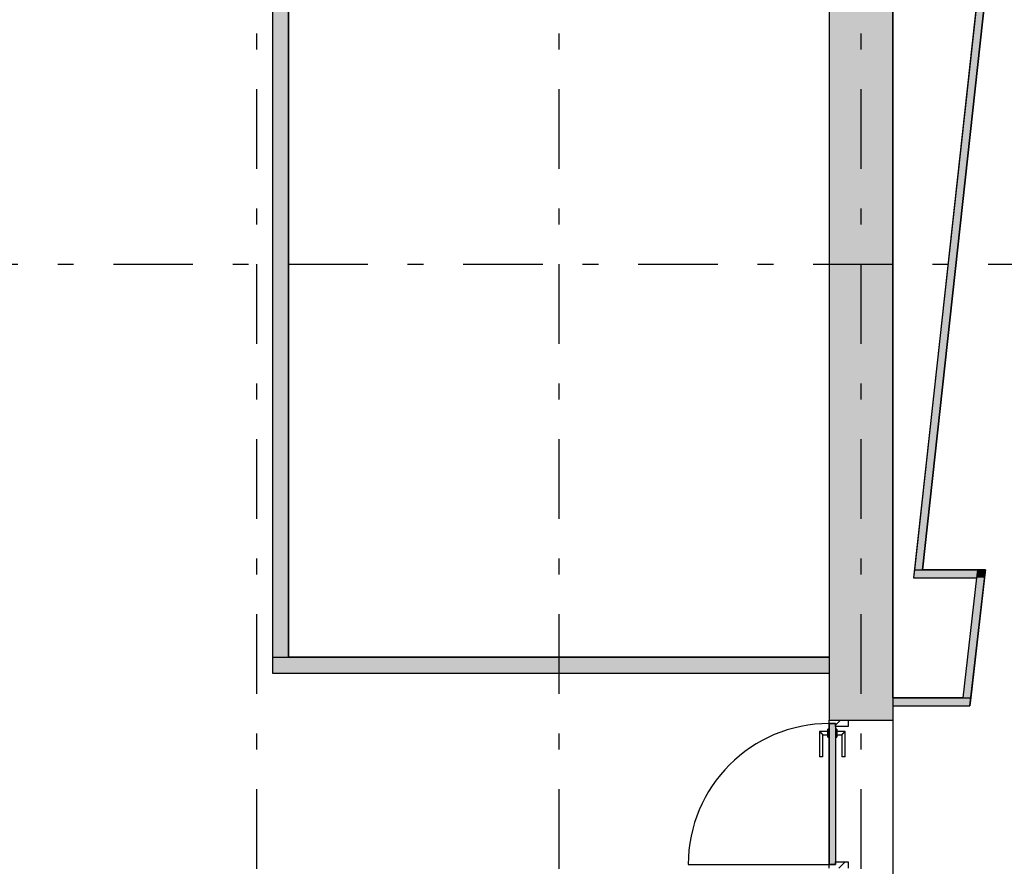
# Model space of a CAD drawing. Extents: x 2 to 87, y -108 to 11.
# Tile 126 of 256: x 27.84 to 34.03, y -64.99 to -59.67. Entities that reach past the tile are written whole.
import ezdxf

# ---------------------------------------------------------------- set-up
doc = ezdxf.new("R2010")
doc.units = 0
doc.header["$MEASUREMENT"] = 0
doc.linetypes.add('DASHDOT', pattern=[1, 0.5, -0.25, 0, -0.25])
for name, color, linetype in [('16', 7, 'CONTINUOUS'), ('2', 7, 'CONTINUOUS'), ('25', 7, 'CONTINUOUS'), ('30', 7, 'CONTINUOUS'), ('5', 7, 'CONTINUOUS'), ('6', 7, 'CONTINUOUS'), ('8', 7, 'CONTINUOUS')]:
    doc.layers.add(name, color=color, linetype=linetype)
doc.styles.add('MONOTXT', font='MONOTXT', dxfattribs={"height": 0.2})

# ---------------------------------------------------------------- blocks, each defined once
blk = doc.blocks.new('*N202')
at = {"layer": '8', "color": 62, "linetype": 'Continuous'}
for p, q in [((-0.16, 0.745), (-0.2, 0.745)), ((-0.2, 0.745), (-0.2, -0.141)), ((-0.16, 0.745), (-0.16, -0.141)), ((-0.16, -0.141), (-0.2, -0.141))]:
    blk.add_line(p, q, dxfattribs=at)
for points in [[(-0.16, 0.745), (-0.2, 0.745), (-0.2, -0.141)], [(-0.16, 0.745), (-0.16, -0.141), (-0.2, -0.141)], [(-0.2, 0.745), (-0.2, 0.745), (-0.2, -0.141)], [(-0.16, 0.745), (-0.16, 0.745), (-0.16, -0.141)]]:
    blk.add_solid(points, dxfattribs=at)

msp = doc.modelspace()

# ---------------------------------------------------------------- linework, layer by layer
at = {"layer": '16', "color": 62, "linetype": 'Continuous'}
msp.add_line((32.0416, -64.9805), (32.9276, -64.9805), dxfattribs=at)
msp.add_arc((32.9276, -64.9805), 0.886, 90, 180, dxfattribs=at)
at = {"layer": '2', "color": 62, "linetype": 'Continuous'}
for p, q in [((33.3276, -63.9324), (33.3276, -54.5713)), ((32.9276, -55.3775), (32.9276, -63.6775)), ((32.9276, -63.7775), (32.9276, -64.0725)), ((33.3276, -63.9824), (33.3276, -65.0524)), ((32.9276, -64.0725), (33.3276, -64.0725))]:
    msp.add_line(p, q, dxfattribs=at)
at = {"layer": '25', "color": 62, "linetype": 'Continuous'}
for p, q in [((32.9276, -54.1075), (32.9276, -63.7775)), ((33.3276, -54.1075), (33.3276, -63.7775)), ((29.4276, -55.2775), (29.4276, -63.6775)), ((29.5276, -55.2775), (29.5276, -63.6775)), ((33.8604, -59.5115), (33.4638, -63.1275)), ((33.9107, -59.5115), (33.5141, -63.1275)), ((33.4638, -63.1275), (33.4583, -63.1775)), ((33.4638, -63.1275), (33.8604, -63.1275)), ((33.4638, -63.1275), (33.5141, -63.1275)), ((33.8604, -63.1275), (33.8547, -63.1775)), ((33.8604, -63.1275), (33.8547, -63.1775)), ((33.8604, -63.1275), (33.9108, -63.1275)), ((33.9108, -63.1275), (33.905, -63.1775)), ((33.4583, -63.1775), (33.8547, -63.1775)), ((33.8547, -63.1775), (33.7676, -63.9324)), ((33.905, -63.1775), (33.8179, -63.9324)), ((29.4276, -63.6775), (32.9276, -63.6775)), ((29.4276, -63.6775), (29.4276, -63.7775)), ((29.4276, -63.6775), (29.5276, -63.6775)), ((32.9276, -63.6775), (32.9276, -63.7775)), ((29.4276, -63.7775), (30.3907, -63.7775)), ((30.3907, -63.7775), (32.9276, -63.7775)), ((32.9276, -63.7775), (32.9276, -64.0725)), ((33.3276, -63.7775), (33.3276, -64.0725)), ((33.3276, -63.9324), (33.8179, -63.9324)), ((33.3276, -63.9324), (33.3276, -63.9824)), ((33.7676, -63.9324), (33.8179, -63.9324)), ((33.8179, -63.9324), (33.8121, -63.9824)), ((33.3276, -63.9824), (33.8121, -63.9824)), ((32.9276, -64.0725), (33.3276, -64.0725))]:
    msp.add_line(p, q, dxfattribs=at)
for points in [[(32.9276, -54.1075), (32.9276, -63.7775), (33.3276, -63.7775)], [(32.9276, -54.1075), (33.3276, -54.1075), (33.3276, -63.7775)], [(29.4276, -55.2775), (29.4276, -63.6775), (29.5276, -63.6775)], [(29.4276, -55.2775), (29.5276, -55.2775), (29.5276, -63.6775)], [(33.8604, -59.5115), (33.4638, -63.1275), (33.5141, -63.1275)], [(33.8604, -59.5115), (33.9107, -59.5115), (33.5141, -63.1275)], [(33.4638, -63.1275), (33.4583, -63.1775), (33.8547, -63.1775)], [(33.4638, -63.1275), (33.4638, -63.1275), (33.8604, -63.1275)], [(33.4638, -63.1275), (33.8604, -63.1275), (33.8547, -63.1775)], [(33.4638, -63.1275), (33.4638, -63.1275), (33.5141, -63.1275)], [(33.8604, -63.1275), (33.8547, -63.1775), (33.905, -63.1775)], [(33.8604, -63.1275), (33.8604, -63.1275), (33.9108, -63.1275)], [(33.8604, -63.1275), (33.9108, -63.1275), (33.905, -63.1775)], [(33.4583, -63.1775), (33.4583, -63.1775), (33.8547, -63.1775)], [(33.8547, -63.1775), (33.7676, -63.9324), (33.8179, -63.9324)], [(33.8547, -63.1775), (33.905, -63.1775), (33.8179, -63.9324)], [(29.4276, -63.6775), (29.4276, -63.6775), (32.9276, -63.6775)], [(29.4276, -63.6775), (29.4276, -63.7775), (32.9276, -63.7775)], [(29.4276, -63.6775), (32.9276, -63.6775), (32.9276, -63.7775)], [(29.4276, -63.6775), (29.4276, -63.6775), (29.5276, -63.6775)], [(29.4276, -63.7775), (29.4276, -63.7775), (30.3907, -63.7775)], [(30.3907, -63.7775), (30.3907, -63.7775), (32.9276, -63.7775)], [(32.9276, -63.7775), (32.9276, -64.0725), (33.3276, -64.0725)], [(32.9276, -63.7775), (33.3276, -63.7775), (33.3276, -64.0725)], [(33.3276, -63.9324), (33.3276, -63.9324), (33.8179, -63.9324)], [(33.3276, -63.9324), (33.3276, -63.9824), (33.8121, -63.9824)], [(33.3276, -63.9324), (33.8179, -63.9324), (33.8121, -63.9824)], [(33.7676, -63.9324), (33.7676, -63.9324), (33.8179, -63.9324)], [(33.3276, -63.9824), (33.3276, -63.9824), (33.8121, -63.9824)], [(32.9276, -64.0725), (32.9276, -64.0725), (33.3276, -64.0725)]]:
    msp.add_solid(points, dxfattribs=at)
at = {"layer": '30', "color": 62, "linetype": 'Continuous'}
for p, q in [((32.9276, -64.0945), (32.9276, -64.0725)), ((32.9676, -64.0945), (32.9276, -64.0945)), ((32.9676, -64.1125), (32.9676, -64.0945)), ((33.0476, -64.1125), (32.9676, -64.1125)), ((33.0476, -64.0725), (33.0476, -64.1125)), ((32.9276, -64.9805), (32.9676, -64.9805)), ((32.9276, -65.0025), (32.9276, -64.9805)), ((32.9676, -64.9625), (33.0476, -64.9625)), ((32.9676, -64.9805), (32.9676, -64.9625)), ((33.0476, -64.9625), (33.0476, -65.0025))]:
    msp.add_line(p, q, dxfattribs=at)
at = {"layer": '5', "color": 7, "linetype": 'DASHDOT'}
for p, q in [((29.3276, -7.3075), (29.3276, -96.5075)), ((31.2276, -7.3075), (31.2276, -96.5075)), ((33.1276, -7.3075), (33.1276, -96.5075)), ((7.5276, -61.2075), (52.6276, -61.2075))]:
    msp.add_line(p, q, dxfattribs=at)
at = {"layer": '6', "color": 62, "linetype": 'Continuous'}
for p, q in [((29.4276, -55.2775), (29.4276, -63.7775)), ((29.5276, -63.6775), (29.5276, -55.3775)), ((33.5141, -63.1275), (33.9107, -59.5115)), ((33.8549, -59.5615), (33.4583, -63.1775)), ((33.9108, -63.1275), (33.5141, -63.1275)), ((33.8121, -63.9824), (33.9108, -63.1275)), ((33.4583, -63.1775), (33.8547, -63.1775)), ((33.8547, -63.1775), (33.7676, -63.9324)), ((32.9276, -63.6775), (29.5276, -63.6775)), ((29.4276, -63.7775), (32.9276, -63.7775)), ((33.7676, -63.9324), (33.3276, -63.9324)), ((33.3276, -63.9824), (33.8121, -63.9824))]:
    msp.add_line(p, q, dxfattribs=at)
at = {"layer": '8', "color": 62, "linetype": 'Continuous'}
for p, q in [((32.9276, -64.0945), (32.9676, -64.0945)), ((32.9276, -64.9805), (32.9276, -64.0945)), ((32.9676, -64.0945), (32.9676, -64.9805)), ((32.968, -64.1037), (32.9992, -64.0725)), ((32.9196, -64.1445), (32.8676, -64.1445)), ((32.8676, -64.1445), (32.8676, -64.3045)), ((32.8876, -64.1645), (32.9196, -64.1645)), ((32.8876, -64.3045), (32.8876, -64.1645)), ((32.9276, -64.1295), (32.9196, -64.1295)), ((32.9196, -64.1795), (32.9196, -64.1295)), ((32.9196, -64.1795), (32.9276, -64.1795)), ((32.9756, -64.1295), (32.9676, -64.1295)), ((32.9676, -64.1795), (32.9756, -64.1795)), ((32.9756, -64.1295), (32.9756, -64.1795)), ((33.0276, -64.1445), (32.9756, -64.1445)), ((32.9756, -64.1645), (33.0076, -64.1645)), ((33.0076, -64.1645), (33.0076, -64.3045)), ((33.0276, -64.3045), (33.0276, -64.1445)), ((32.8876, -64.3045), (32.8676, -64.3045)), ((33.0276, -64.3045), (33.0076, -64.3045)), ((32.9676, -64.9805), (32.9276, -64.9805)), ((32.9884, -65.0025), (33.0284, -64.9625))]:
    msp.add_line(p, q, dxfattribs=at)
for points in [[(32.8677, -64.1445), (32.8677, -64.1446), (32.8677, -64.1446), (32.8677, -64.1446), (32.8677, -64.1446), (32.8677, -64.1446), (32.8677, -64.1446), (32.8677, -64.1446), (32.8677, -64.1446), (32.8677, -64.1446), (32.8677, -64.1446), (32.8677, -64.1446), (32.8677, -64.1446), (32.8677, -64.1446), (32.8677, -64.1446), (32.8677, -64.1446), (32.8677, -64.1446), (32.8677, -64.1446), (32.8677, -64.1446), (32.8677, -64.1446), (32.8677, -64.1446), (32.8677, -64.1446), (32.8677, -64.1446), (32.8677, -64.1446), (32.8677, -64.1446), (32.8677, -64.1446), (32.8677, -64.1446), (32.8677, -64.1446), (32.8678, -64.1447), (32.8678, -64.1447), (32.8678, -64.1447), (32.8678, -64.1447), (32.8678, -64.1447), (32.8678, -64.1447), (32.8678, -64.1447), (32.8678, -64.1447), (32.8678, -64.1447), (32.8678, -64.1447), (32.8678, -64.1447), (32.8678, -64.1447), (32.8678, -64.1447), (32.8678, -64.1447), (32.8678, -64.1447), (32.8678, -64.1447), (32.8678, -64.1447), (32.8678, -64.1447), (32.8679, -64.1447), (32.8679, -64.1448), (32.8679, -64.1448), (32.8679, -64.1448), (32.8679, -64.1448), (32.8679, -64.1448), (32.8679, -64.1448), (32.8679, -64.1448), (32.8679, -64.1448), (32.8679, -64.1448), (32.8679, -64.1448), (32.8679, -64.1448), (32.8679, -64.1448), (32.8679, -64.1448), (32.8679, -64.1448), (32.8679, -64.1448), (32.868, -64.1449), (32.8681, -64.145), (32.8681, -64.145), (32.8681, -64.145), (32.8681, -64.145), (32.8681, -64.145), (32.8681, -64.145), (32.8681, -64.145), (32.8681, -64.145), (32.8681, -64.145), (32.8681, -64.145), (32.8681, -64.145), (32.8682, -64.145), (32.8682, -64.1451), (32.8682, -64.1451), (32.8682, -64.1451), (32.8682, -64.1451), (32.8682, -64.1451), (32.8682, -64.1451), (32.8682, -64.1451), (32.8682, -64.1451), (32.8682, -64.1451), (32.8682, -64.1451), (32.8683, -64.1452), (32.8683, -64.1452), (32.8683, -64.1452), (32.8683, -64.1452), (32.8683, -64.1452), (32.8683, -64.1452), (32.8683, -64.1452), (32.8683, -64.1452), (32.8683, -64.1452), (32.8683, -64.1452), (32.8684, -64.1453), (32.8684, -64.1453), (32.8684, -64.1453), (32.8684, -64.1453), (32.8684, -64.1453), (32.8684, -64.1453), (32.8684, -64.1453), (32.8684, -64.1453), (32.8684, -64.1453), (32.8684, -64.1453), (32.8685, -64.1454), (32.8685, -64.1454), (32.8685, -64.1454), (32.8685, -64.1454), (32.8685, -64.1454), (32.8685, -64.1454), (32.8685, -64.1454), (32.8685, -64.1454), (32.8686, -64.1455), (32.8686, -64.1455), (32.8686, -64.1455), (32.8686, -64.1455), (32.8686, -64.1455), (32.8686, -64.1455), (32.8686, -64.1455), (32.8686, -64.1455), (32.8686, -64.1455), (32.8687, -64.1456), (32.8687, -64.1456), (32.8687, -64.1456), (32.8687, -64.1456), (32.8687, -64.1456), (32.8687, -64.1456), (32.8687, -64.1456), (32.8687, -64.1456), (32.8688, -64.1457), (32.8688, -64.1457), (32.8688, -64.1457), (32.8688, -64.1457), (32.8688, -64.1457), (32.8688, -64.1457), (32.8688, -64.1457), (32.8688, -64.1457), (32.8689, -64.1458), (32.8689, -64.1458), (32.8689, -64.1458), (32.8689, -64.1458), (32.8689, -64.1458), (32.8689, -64.1458), (32.8689, -64.1458), (32.869, -64.1459), (32.869, -64.1459), (32.869, -64.1459), (32.869, -64.1459), (32.869, -64.1459), (32.869, -64.1459), (32.869, -64.1459), (32.8691, -64.146), (32.8692, -64.1461), (32.8692, -64.1461), (32.8692, -64.1461), (32.8692, -64.1461), (32.8692, -64.1461), (32.8692, -64.1461), (32.8692, -64.1461), (32.8693, -64.1462), (32.8693, -64.1462), (32.8693, -64.1462), (32.8693, -64.1462), (32.8693, -64.1462), (32.8693, -64.1462), (32.8693, -64.1462), (32.8694, -64.1463), (32.8694, -64.1463), (32.8694, -64.1463), (32.8694, -64.1463), (32.8694, -64.1463), (32.8694, -64.1463), (32.8695, -64.1464), (32.8695, -64.1464), (32.8695, -64.1464), (32.8695, -64.1464), (32.8695, -64.1464), (32.8695, -64.1464), (32.8696, -64.1465), (32.8696, -64.1465), (32.8696, -64.1465), (32.8696, -64.1465), (32.8696, -64.1465), (32.8696, -64.1465), (32.8697, -64.1466), (32.8697, -64.1466), (32.8697, -64.1466), (32.8697, -64.1466), (32.8697, -64.1466), (32.8697, -64.1466), (32.8698, -64.1467), (32.8698, -64.1467), (32.8698, -64.1467), (32.8698, -64.1467), (32.8698, -64.1467), (32.8698, -64.1467), (32.8699, -64.1468), (32.8699, -64.1468), (32.8699, -64.1468), (32.8699, -64.1468), (32.8699, -64.1468), (32.8699, -64.1468), (32.87, -64.1469), (32.87, -64.1469), (32.87, -64.1469), (32.87, -64.1469), (32.87, -64.1469), (32.8701, -64.147), (32.8701, -64.147), (32.8701, -64.147), (32.8701, -64.147), (32.8701, -64.147), (32.8701, -64.147), (32.8702, -64.1471), (32.8702, -64.1471), (32.8702, -64.1471), (32.8702, -64.1471), (32.8702, -64.1471), (32.8703, -64.1472), (32.8703, -64.1472), (32.8703, -64.1472), (32.8703, -64.1472), (32.8703, -64.1472), (32.8703, -64.1472), (32.8704, -64.1473), (32.8704, -64.1473), (32.8704, -64.1473), (32.8704, -64.1473), (32.8704, -64.1473), (32.8705, -64.1474), (32.8705, -64.1474), (32.8705, -64.1474), (32.8705, -64.1474), (32.8705, -64.1474), (32.8706, -64.1475), (32.8706, -64.1475), (32.8706, -64.1475), (32.8706, -64.1475), (32.8706, -64.1475), (32.8707, -64.1476), (32.8707, -64.1476), (32.8707, -64.1476), (32.8707, -64.1476), (32.8707, -64.1476), (32.8707, -64.1476), (32.8708, -64.1477), (32.8709, -64.1478), (32.8709, -64.1478), (32.8709, -64.1478), (32.8709, -64.1478), (32.871, -64.1479), (32.871, -64.1479), (32.871, -64.1479), (32.871, -64.1479), (32.871, -64.1479), (32.8711, -64.148), (32.8711, -64.148), (32.8711, -64.148), (32.8711, -64.148), (32.8711, -64.148), (32.8712, -64.1481), (32.8712, -64.1481), (32.8712, -64.1481), (32.8712, -64.1481), (32.8712, -64.1481), (32.8713, -64.1482), (32.8713, -64.1482), (32.8713, -64.1482), (32.8713, -64.1482), (32.8713, -64.1482), (32.8714, -64.1483), (32.8714, -64.1483), (32.8714, -64.1483), (32.8714, -64.1483), (32.8715, -64.1484), (32.8715, -64.1484), (32.8715, -64.1484), (32.8715, -64.1484), (32.8715, -64.1484), (32.8716, -64.1485), (32.8716, -64.1485), (32.8716, -64.1485), (32.8716, -64.1485), (32.8717, -64.1486), (32.8717, -64.1486), (32.8717, -64.1486), (32.8717, -64.1486), (32.8717, -64.1486), (32.8718, -64.1487), (32.8718, -64.1487), (32.8718, -64.1487), (32.8718, -64.1487), (32.8719, -64.1487), (32.8719, -64.1488), (32.8719, -64.1488), (32.8719, -64.1488), (32.8719, -64.1488), (32.872, -64.1489), (32.872, -64.1489), (32.872, -64.1489), (32.872, -64.1489), (32.8721, -64.149), (32.8721, -64.149), (32.8721, -64.149), (32.8721, -64.149), (32.8721, -64.149), (32.8722, -64.1491), (32.8722, -64.1491), (32.8722, -64.1491), (32.8722, -64.1491), (32.8723, -64.1492), (32.8723, -64.1492), (32.8723, -64.1492), (32.8723, -64.1492), (32.8724, -64.1493), (32.8724, -64.1493), (32.8724, -64.1493), (32.8724, -64.1493), (32.8724, -64.1493), (32.8725, -64.1494), (32.8725, -64.1494), (32.8725, -64.1494), (32.8725, -64.1494), (32.8726, -64.1495), (32.8726, -64.1495), (32.8726, -64.1495), (32.8726, -64.1495), (32.8727, -64.1496), (32.8727, -64.1496), (32.8727, -64.1496), (32.8727, -64.1496), (32.8728, -64.1497), (32.8728, -64.1497), (32.8728, -64.1497), (32.8728, -64.1497), (32.8728, -64.1497), (32.8729, -64.1498), (32.8729, -64.1498), (32.8729, -64.1498), (32.8729, -64.1498), (32.873, -64.1499), (32.8731, -64.15), (32.8731, -64.15), (32.8731, -64.15), (32.8731, -64.15), (32.8732, -64.1501), (32.8732, -64.1501), (32.8732, -64.1501), (32.8732, -64.1501), (32.8733, -64.1502), (32.8733, -64.1502), (32.8733, -64.1502), (32.8733, -64.1502), (32.8734, -64.1503), (32.8734, -64.1503), (32.8734, -64.1503), (32.8734, -64.1503), (32.8735, -64.1504), (32.8735, -64.1504), (32.8735, -64.1504), (32.8735, -64.1504), (32.8736, -64.1505), (32.8736, -64.1505), (32.8736, -64.1505), (32.8736, -64.1505), (32.8737, -64.1506), (32.8737, -64.1506), (32.8737, -64.1506), (32.8737, -64.1506), (32.8738, -64.1507), (32.8738, -64.1507), (32.8738, -64.1507), (32.8738, -64.1507), (32.8739, -64.1508), (32.8739, -64.1508), (32.8739, -64.1508), (32.8739, -64.1508), (32.874, -64.1509), (32.874, -64.1509), (32.874, -64.1509), (32.874, -64.1509), (32.8741, -64.151), (32.8741, -64.151), (32.8741, -64.151), (32.8741, -64.151), (32.8742, -64.1511), (32.8742, -64.1511), (32.8742, -64.1511), (32.8742, -64.1511), (32.8743, -64.1512), (32.8743, -64.1512), (32.8743, -64.1512), (32.8743, -64.1512), (32.8744, -64.1513), (32.8744, -64.1513), (32.8744, -64.1513), (32.8745, -64.1513), (32.8745, -64.1514), (32.8745, -64.1514), (32.8745, -64.1514), (32.8746, -64.1515), (32.8746, -64.1515), (32.8746, -64.1515), (32.8746, -64.1515), (32.8747, -64.1516), (32.8747, -64.1516), (32.8747, -64.1516), (32.8747, -64.1516), (32.8748, -64.1517), (32.8748, -64.1517), (32.8748, -64.1517), (32.8748, -64.1517), (32.8749, -64.1518), (32.8749, -64.1518), (32.8749, -64.1518), (32.8749, -64.1518), (32.875, -64.1519), (32.875, -64.1519), (32.875, -64.1519), (32.875, -64.1519), (32.8751, -64.152), (32.8751, -64.152), (32.8751, -64.152), (32.8752, -64.1521), (32.8752, -64.1521), (32.8752, -64.1521), (32.8752, -64.1521), (32.8753, -64.1522), (32.8753, -64.1522), (32.8753, -64.1522), (32.8753, -64.1522), (32.8754, -64.1523), (32.8754, -64.1523), (32.8754, -64.1523), (32.8754, -64.1523), (32.8755, -64.1524), (32.8755, -64.1524), (32.8755, -64.1524), (32.8756, -64.1525), (32.8757, -64.1526), (32.8757, -64.1526), (32.8757, -64.1526), (32.8757, -64.1526), (32.8758, -64.1527), (32.8758, -64.1527), (32.8758, -64.1527), (32.8758, -64.1527), (32.8759, -64.1528), (32.8759, -64.1528), (32.8759, -64.1528), (32.876, -64.1529), (32.876, -64.1529), (32.876, -64.1529), (32.876, -64.1529), (32.8761, -64.153), (32.8761, -64.153), (32.8761, -64.153), (32.8761, -64.153), (32.8762, -64.1531), (32.8762, -64.1531), (32.8762, -64.1531), (32.8763, -64.1532), (32.8763, -64.1532), (32.8763, -64.1532), (32.8763, -64.1532), (32.8764, -64.1533), (32.8764, -64.1533), (32.8764, -64.1533), (32.8764, -64.1533), (32.8765, -64.1534), (32.8765, -64.1534), (32.8765, -64.1534), (32.8766, -64.1535), (32.8766, -64.1535), (32.8766, -64.1535), (32.8766, -64.1535), (32.8767, -64.1536), (32.8767, -64.1536), (32.8767, -64.1536), (32.8767, -64.1536), (32.8768, -64.1537), (32.8768, -64.1537), (32.8768, -64.1537), (32.8769, -64.1538), (32.8769, -64.1538), (32.8769, -64.1538), (32.8769, -64.1538), (32.877, -64.1539), (32.877, -64.1539), (32.877, -64.1539), (32.877, -64.1539), (32.8771, -64.154), (32.8771, -64.154), (32.8771, -64.154), (32.8772, -64.1541), (32.8772, -64.1541), (32.8772, -64.1541), (32.8772, -64.1541), (32.8773, -64.1542), (32.8773, -64.1542), (32.8773, -64.1542), (32.8773, -64.1542), (32.8774, -64.1543), (32.8774, -64.1543), (32.8774, -64.1543), (32.8775, -64.1544), (32.8775, -64.1544), (32.8775, -64.1544), (32.8775, -64.1544), (32.8776, -64.1545), (32.8776, -64.1545), (32.8776, -64.1545), (32.8776, -64.1545), (32.8777, -64.1546), (32.8777, -64.1546), (32.8777, -64.1546), (32.8777, -64.1547), (32.8778, -64.1547), (32.8778, -64.1547), (32.8778, -64.1547), (32.8779, -64.1548), (32.8779, -64.1548), (32.8779, -64.1548), (32.8779, -64.1548), (32.878, -64.1549), (32.878, -64.1549), (32.878, -64.1549), (32.878, -64.155), (32.8781, -64.155), (32.8781, -64.155), (32.8781, -64.155), (32.8782, -64.1551), (32.8782, -64.1551), (32.8782, -64.1551), (32.8782, -64.1551), (32.8783, -64.1552), (32.8783, -64.1553), (32.8784, -64.1553), (32.8784, -64.1553), (32.8784, -64.1553), (32.8785, -64.1554), (32.8785, -64.1554), (32.8785, -64.1554), (32.8785, -64.1554), (32.8786, -64.1555), (32.8786, -64.1555), (32.8786, -64.1555), (32.8786, -64.1555), (32.8787, -64.1556), (32.8787, -64.1556), (32.8787, -64.1556), (32.8788, -64.1557), (32.8788, -64.1557), (32.8788, -64.1557), (32.8788, -64.1557), (32.8789, -64.1558), (32.8789, -64.1558), (32.8789, -64.1558), (32.8789, -64.1558), (32.879, -64.1559), (32.879, -64.1559), (32.879, -64.1559), (32.8791, -64.156), (32.8791, -64.156), (32.8791, -64.156), (32.8791, -64.156), (32.8792, -64.1561), (32.8792, -64.1561), (32.8792, -64.1561), (32.8792, -64.1561), (32.8793, -64.1562), (32.8793, -64.1562), (32.8793, -64.1562), (32.8794, -64.1563), (32.8794, -64.1563), (32.8794, -64.1563), (32.8794, -64.1563), (32.8795, -64.1564), (32.8795, -64.1564), (32.8795, -64.1564), (32.8795, -64.1564), (32.8796, -64.1565), (32.8796, -64.1565), (32.8796, -64.1565), (32.8796, -64.1565), (32.8797, -64.1566), (32.8797, -64.1566), (32.8797, -64.1566), (32.8798, -64.1567), (32.8798, -64.1567), (32.8798, -64.1567), (32.8798, -64.1567), (32.8799, -64.1568), (32.8799, -64.1568), (32.8799, -64.1568), (32.8799, -64.1568), (32.88, -64.1569), (32.88, -64.1569), (32.88, -64.1569), (32.88, -64.1569), (32.8801, -64.157), (32.8801, -64.157), (32.8801, -64.157), (32.8802, -64.1571), (32.8802, -64.1571), (32.8802, -64.1571), (32.8802, -64.1571), (32.8803, -64.1572), (32.8803, -64.1572), (32.8803, -64.1572), (32.8803, -64.1572), (32.8804, -64.1573), (32.8804, -64.1573), (32.8804, -64.1573), (32.8804, -64.1573), (32.8805, -64.1574), (32.8805, -64.1574), (32.8805, -64.1574), (32.8805, -64.1574), (32.8806, -64.1575), (32.8806, -64.1575), (32.8806, -64.1575), (32.8806, -64.1575), (32.8807, -64.1576), (32.8807, -64.1576), (32.8807, -64.1576), (32.8808, -64.1577), (32.8808, -64.1577), (32.8808, -64.1577), (32.8808, -64.1577), (32.8809, -64.1578), (32.881, -64.1579), (32.881, -64.1579), (32.881, -64.1579), (32.881, -64.1579), (32.8811, -64.158), (32.8811, -64.158), (32.8811, -64.158), (32.8811, -64.158), (32.8812, -64.1581), (32.8812, -64.1581), (32.8812, -64.1581), (32.8812, -64.1581), (32.8813, -64.1582), (32.8813, -64.1582), (32.8813, -64.1582), (32.8813, -64.1582), (32.8814, -64.1583), (32.8814, -64.1583), (32.8814, -64.1583), (32.8814, -64.1583), (32.8815, -64.1584), (32.8815, -64.1584), (32.8815, -64.1584), (32.8815, -64.1584), (32.8816, -64.1585), (32.8816, -64.1585), (32.8816, -64.1585), (32.8816, -64.1585), (32.8817, -64.1586), (32.8817, -64.1586), (32.8817, -64.1586), (32.8817, -64.1586), (32.8818, -64.1587), (32.8818, -64.1587), (32.8818, -64.1587), (32.8818, -64.1587), (32.8819, -64.1588), (32.8819, -64.1588), (32.8819, -64.1588), (32.8819, -64.1588), (32.882, -64.1589), (32.882, -64.1589), (32.882, -64.1589), (32.882, -64.1589), (32.8821, -64.159), (32.8821, -64.159), (32.8821, -64.159), (32.8821, -64.159), (32.8822, -64.1591), (32.8822, -64.1591), (32.8822, -64.1591), (32.8822, -64.1591), (32.8823, -64.1592), (32.8823, -64.1592), (32.8823, -64.1592), (32.8823, -64.1592), (32.8824, -64.1593), (32.8824, -64.1593), (32.8824, -64.1593), (32.8824, -64.1593), (32.8825, -64.1594), (32.8825, -64.1594), (32.8825, -64.1594), (32.8825, -64.1594), (32.8825, -64.1594), (32.8826, -64.1595), (32.8826, -64.1595), (32.8826, -64.1595), (32.8826, -64.1595), (32.8827, -64.1596), (32.8827, -64.1596), (32.8827, -64.1596), (32.8827, -64.1596), (32.8828, -64.1597), (32.8828, -64.1597), (32.8828, -64.1597), (32.8828, -64.1597), (32.8828, -64.1598), (32.8829, -64.1598), (32.8829, -64.1598), (32.8829, -64.1598), (32.8829, -64.1598), (32.883, -64.1599), (32.883, -64.1599), (32.883, -64.1599), (32.883, -64.1599), (32.8831, -64.16), (32.8831, -64.16), (32.8831, -64.16), (32.8831, -64.16), (32.8831, -64.16), (32.8832, -64.1601), (32.8832, -64.1601), (32.8832, -64.1601), (32.8832, -64.1601), (32.8833, -64.1602), (32.8833, -64.1602), (32.8833, -64.1602), (32.8833, -64.1602), (32.8833, -64.1603), (32.8834, -64.1603), (32.8834, -64.1603), (32.8834, -64.1603), (32.8834, -64.1603), (32.8835, -64.1604), (32.8835, -64.1604), (32.8835, -64.1604), (32.8835, -64.1604), (32.8835, -64.1605), (32.8836, -64.1605), (32.8836, -64.1605), (32.8836, -64.1605), (32.8836, -64.1605), (32.8837, -64.1606), (32.8837, -64.1606), (32.8837, -64.1606), (32.8837, -64.1606), (32.8837, -64.1606), (32.8838, -64.1607), (32.8838, -64.1607), (32.8838, -64.1607), (32.8838, -64.1607), (32.8839, -64.1608), (32.8839, -64.1608), (32.8839, -64.1608), (32.8839, -64.1608), (32.8839, -64.1608), (32.884, -64.1609), (32.884, -64.1609), (32.884, -64.1609), (32.884, -64.1609), (32.884, -64.1609), (32.8841, -64.161), (32.8841, -64.161), (32.8841, -64.161), (32.8841, -64.161), (32.8841, -64.161), (32.8842, -64.1611), (32.8842, -64.1611), (32.8842, -64.1611), (32.8842, -64.1611), (32.8843, -64.1611), (32.8843, -64.1612), (32.8843, -64.1612), (32.8843, -64.1612), (32.8843, -64.1612), (32.8844, -64.1613), (32.8844, -64.1613), (32.8844, -64.1613), (32.8844, -64.1613), (32.8844, -64.1613), (32.8845, -64.1614), (32.8845, -64.1614), (32.8845, -64.1614), (32.8845, -64.1614), (32.8845, -64.1614), (32.8846, -64.1614), (32.8846, -64.1615), (32.8846, -64.1615), (32.8846, -64.1615), (32.8846, -64.1615), (32.8846, -64.1615), (32.8847, -64.1616), (32.8847, -64.1616), (32.8847, -64.1616), (32.8847, -64.1616), (32.8847, -64.1616), (32.8848, -64.1617), (32.8848, -64.1617), (32.8848, -64.1617), (32.8848, -64.1617), (32.8848, -64.1617), (32.8849, -64.1618), (32.8849, -64.1618), (32.8849, -64.1618), (32.8849, -64.1618), (32.8849, -64.1618), (32.8849, -64.1619), (32.885, -64.1619), (32.885, -64.1619), (32.885, -64.1619), (32.885, -64.1619), (32.885, -64.1619), (32.8851, -64.162), (32.8851, -64.162), (32.8851, -64.162), (32.8851, -64.162), (32.8851, -64.162), (32.8851, -64.1621), (32.8852, -64.1621), (32.8852, -64.1621), (32.8852, -64.1621), (32.8852, -64.1621), (32.8852, -64.1621), (32.8853, -64.1622), (32.8854, -64.1623), (32.8854, -64.1623), (32.8854, -64.1623), (32.8854, -64.1623), (32.8854, -64.1623), (32.8854, -64.1623), (32.8855, -64.1624), (32.8855, -64.1624), (32.8855, -64.1624), (32.8855, -64.1624), (32.8855, -64.1624), (32.8855, -64.1624), (32.8856, -64.1625), (32.8856, -64.1625), (32.8856, -64.1625), (32.8856, -64.1625), (32.8856, -64.1625), (32.8856, -64.1625), (32.8857, -64.1626), (32.8857, -64.1626), (32.8857, -64.1626), (32.8857, -64.1626), (32.8857, -64.1626), (32.8857, -64.1626), (32.8858, -64.1627), (32.8858, -64.1627), (32.8858, -64.1627), (32.8858, -64.1627), (32.8858, -64.1627), (32.8858, -64.1627), (32.8859, -64.1628), (32.8859, -64.1628), (32.8859, -64.1628), (32.8859, -64.1628), (32.8859, -64.1628), (32.8859, -64.1628), (32.8859, -64.1628), (32.886, -64.1629), (32.886, -64.1629), (32.886, -64.1629), (32.886, -64.1629), (32.886, -64.1629), (32.886, -64.1629), (32.886, -64.1629), (32.8861, -64.163), (32.8861, -64.163), (32.8861, -64.163), (32.8861, -64.163), (32.8861, -64.163), (32.8861, -64.163), (32.8861, -64.163), (32.8862, -64.1631), (32.8862, -64.1631), (32.8862, -64.1631), (32.8862, -64.1631), (32.8862, -64.1631), (32.8862, -64.1631), (32.8862, -64.1631), (32.8863, -64.1632), (32.8863, -64.1632), (32.8863, -64.1632), (32.8863, -64.1632), (32.8863, -64.1632), (32.8863, -64.1632), (32.8863, -64.1632), (32.8864, -64.1633), (32.8864, -64.1633), (32.8864, -64.1633), (32.8864, -64.1633), (32.8864, -64.1633), (32.8864, -64.1633), (32.8864, -64.1633), (32.8864, -64.1633), (32.8865, -64.1634), (32.8865, -64.1634), (32.8865, -64.1634), (32.8865, -64.1634), (32.8865, -64.1634), (32.8865, -64.1634), (32.8865, -64.1634), (32.8865, -64.1634), (32.8866, -64.1635), (32.8866, -64.1635), (32.8866, -64.1635), (32.8866, -64.1635), (32.8866, -64.1635), (32.8866, -64.1635), (32.8866, -64.1635), (32.8866, -64.1635), (32.8866, -64.1636), (32.8867, -64.1636), (32.8867, -64.1636), (32.8867, -64.1636), (32.8867, -64.1636), (32.8867, -64.1636), (32.8867, -64.1636), (32.8867, -64.1636), (32.8867, -64.1636), (32.8868, -64.1637), (32.8869, -64.1638), (32.8869, -64.1638), (32.8869, -64.1638), (32.8869, -64.1638), (32.8869, -64.1638), (32.8869, -64.1638), (32.8869, -64.1638), (32.8869, -64.1638), (32.8869, -64.1638), (32.8869, -64.1638), (32.887, -64.1639), (32.887, -64.1639), (32.887, -64.1639), (32.887, -64.1639), (32.887, -64.1639), (32.887, -64.1639), (32.887, -64.1639), (32.887, -64.1639), (32.887, -64.1639), (32.887, -64.1639), (32.8871, -64.164), (32.8871, -64.164), (32.8871, -64.164), (32.8871, -64.164), (32.8871, -64.164), (32.8871, -64.164), (32.8871, -64.164), (32.8871, -64.164), (32.8871, -64.164), (32.8871, -64.164), (32.8871, -64.164), (32.8871, -64.164), (32.8872, -64.1641), (32.8872, -64.1641), (32.8872, -64.1641), (32.8872, -64.1641), (32.8872, -64.1641), (32.8872, -64.1641), (32.8872, -64.1641), (32.8872, -64.1641), (32.8872, -64.1641), (32.8872, -64.1641), (32.8872, -64.1641), (32.8872, -64.1641), (32.8872, -64.1641), (32.8873, -64.1642), (32.8873, -64.1642), (32.8873, -64.1642), (32.8873, -64.1642), (32.8873, -64.1642), (32.8873, -64.1642), (32.8873, -64.1642), (32.8873, -64.1642), (32.8873, -64.1642), (32.8873, -64.1642), (32.8873, -64.1642), (32.8873, -64.1642), (32.8873, -64.1642), (32.8873, -64.1642), (32.8873, -64.1642), (32.8874, -64.1643), (32.8874, -64.1643), (32.8874, -64.1643), (32.8874, -64.1643), (32.8874, -64.1643), (32.8874, -64.1643), (32.8874, -64.1643), (32.8874, -64.1643), (32.8874, -64.1643), (32.8874, -64.1643), (32.8874, -64.1643), (32.8874, -64.1643), (32.8874, -64.1643), (32.8874, -64.1643), (32.8874, -64.1643), (32.8874, -64.1643), (32.8874, -64.1643), (32.8874, -64.1643), (32.8874, -64.1643), (32.8875, -64.1644), (32.8876, -64.1645)], [(33.0076, -64.1645), (33.0077, -64.1645), (33.0077, -64.1644), (33.0077, -64.1644), (33.0077, -64.1644), (33.0077, -64.1644), (33.0077, -64.1644), (33.0077, -64.1644), (33.0077, -64.1644), (33.0077, -64.1644), (33.0077, -64.1644), (33.0077, -64.1644), (33.0077, -64.1644), (33.0077, -64.1644), (33.0077, -64.1644), (33.0077, -64.1644), (33.0077, -64.1644), (33.0077, -64.1644), (33.0077, -64.1644), (33.0077, -64.1644), (33.0077, -64.1644), (33.0077, -64.1644), (33.0077, -64.1644), (33.0077, -64.1644), (33.0077, -64.1644), (33.0077, -64.1644), (33.0077, -64.1644), (33.0077, -64.1644), (33.0077, -64.1644), (33.0078, -64.1643), (33.0078, -64.1643), (33.0078, -64.1643), (33.0078, -64.1643), (33.0078, -64.1643), (33.0078, -64.1643), (33.0078, -64.1643), (33.0078, -64.1643), (33.0078, -64.1643), (33.0078, -64.1643), (33.0078, -64.1643), (33.0078, -64.1643), (33.0078, -64.1643), (33.0078, -64.1643), (33.0078, -64.1643), (33.0078, -64.1643), (33.0078, -64.1643), (33.0078, -64.1643), (33.0079, -64.1643), (33.0079, -64.1642), (33.0079, -64.1642), (33.0079, -64.1642), (33.0079, -64.1642), (33.0079, -64.1642), (33.0079, -64.1642), (33.0079, -64.1642), (33.0079, -64.1642), (33.0079, -64.1642), (33.0079, -64.1642), (33.0079, -64.1642), (33.0079, -64.1642), (33.0079, -64.1642), (33.0079, -64.1642), (33.0079, -64.1642), (33.008, -64.1641), (33.0081, -64.164), (33.0081, -64.164), (33.0081, -64.164), (33.0081, -64.164), (33.0081, -64.164), (33.0081, -64.164), (33.0081, -64.164), (33.0081, -64.164), (33.0081, -64.164), (33.0081, -64.164), (33.0081, -64.164), (33.0082, -64.164), (33.0082, -64.1639), (33.0082, -64.1639), (33.0082, -64.1639), (33.0082, -64.1639), (33.0082, -64.1639), (33.0082, -64.1639), (33.0082, -64.1639), (33.0082, -64.1639), (33.0082, -64.1639), (33.0082, -64.1639), (33.0083, -64.1638), (33.0083, -64.1638), (33.0083, -64.1638), (33.0083, -64.1638), (33.0083, -64.1638), (33.0083, -64.1638), (33.0083, -64.1638), (33.0083, -64.1638), (33.0083, -64.1638), (33.0083, -64.1638), (33.0084, -64.1637), (33.0084, -64.1637), (33.0084, -64.1637), (33.0084, -64.1637), (33.0084, -64.1637), (33.0084, -64.1637), (33.0084, -64.1637), (33.0084, -64.1637), (33.0084, -64.1637), (33.0084, -64.1637), (33.0085, -64.1636), (33.0085, -64.1636), (33.0085, -64.1636), (33.0085, -64.1636), (33.0085, -64.1636), (33.0085, -64.1636), (33.0085, -64.1636), (33.0085, -64.1636), (33.0086, -64.1636), (33.0086, -64.1635), (33.0086, -64.1635), (33.0086, -64.1635), (33.0086, -64.1635), (33.0086, -64.1635), (33.0086, -64.1635), (33.0086, -64.1635), (33.0086, -64.1635), (33.0087, -64.1634), (33.0087, -64.1634), (33.0087, -64.1634), (33.0087, -64.1634), (33.0087, -64.1634), (33.0087, -64.1634), (33.0087, -64.1634), (33.0087, -64.1634), (33.0088, -64.1633), (33.0088, -64.1633), (33.0088, -64.1633), (33.0088, -64.1633), (33.0088, -64.1633), (33.0088, -64.1633), (33.0088, -64.1633), (33.0088, -64.1633), (33.0089, -64.1632), (33.0089, -64.1632), (33.0089, -64.1632), (33.0089, -64.1632), (33.0089, -64.1632), (33.0089, -64.1632), (33.0089, -64.1632), (33.009, -64.1631), (33.009, -64.1631), (33.009, -64.1631), (33.009, -64.1631), (33.009, -64.1631), (33.009, -64.1631), (33.009, -64.1631), (33.0091, -64.163), (33.0092, -64.1629), (33.0092, -64.1629), (33.0092, -64.1629), (33.0092, -64.1629), (33.0092, -64.1629), (33.0092, -64.1629), (33.0092, -64.1629), (33.0093, -64.1628), (33.0093, -64.1628), (33.0093, -64.1628), (33.0093, -64.1628), (33.0093, -64.1628), (33.0093, -64.1628), (33.0093, -64.1628), (33.0094, -64.1627), (33.0094, -64.1627), (33.0094, -64.1627), (33.0094, -64.1627), (33.0094, -64.1627), (33.0094, -64.1627), (33.0095, -64.1626), (33.0095, -64.1626), (33.0095, -64.1626), (33.0095, -64.1626), (33.0095, -64.1626), (33.0095, -64.1626), (33.0096, -64.1625), (33.0096, -64.1625), (33.0096, -64.1625), (33.0096, -64.1625), (33.0096, -64.1625), (33.0096, -64.1625), (33.0097, -64.1624), (33.0097, -64.1624), (33.0097, -64.1624), (33.0097, -64.1624), (33.0097, -64.1624), (33.0097, -64.1624), (33.0098, -64.1623), (33.0098, -64.1623), (33.0098, -64.1623), (33.0098, -64.1623), (33.0098, -64.1623), (33.0098, -64.1623), (33.0099, -64.1622), (33.0099, -64.1622), (33.0099, -64.1622), (33.0099, -64.1622), (33.0099, -64.1622), (33.0099, -64.1622), (33.01, -64.1621), (33.01, -64.1621), (33.01, -64.1621), (33.01, -64.1621), (33.01, -64.1621), (33.0101, -64.1621), (33.0101, -64.162), (33.0101, -64.162), (33.0101, -64.162), (33.0101, -64.162), (33.0101, -64.162), (33.0102, -64.1619), (33.0102, -64.1619), (33.0102, -64.1619), (33.0102, -64.1619), (33.0102, -64.1619), (33.0103, -64.1619), (33.0103, -64.1618), (33.0103, -64.1618), (33.0103, -64.1618), (33.0103, -64.1618), (33.0103, -64.1618), (33.0104, -64.1617), (33.0104, -64.1617), (33.0104, -64.1617), (33.0104, -64.1617), (33.0104, -64.1617), (33.0105, -64.1616), (33.0105, -64.1616), (33.0105, -64.1616), (33.0105, -64.1616), (33.0105, -64.1616), (33.0106, -64.1615), (33.0106, -64.1615), (33.0106, -64.1615), (33.0106, -64.1615), (33.0106, -64.1615), (33.0107, -64.1614), (33.0107, -64.1614), (33.0107, -64.1614), (33.0107, -64.1614), (33.0107, -64.1614), (33.0107, -64.1614), (33.0108, -64.1613), (33.0109, -64.1612), (33.0109, -64.1612), (33.0109, -64.1612), (33.0109, -64.1612), (33.011, -64.1611), (33.011, -64.1611), (33.011, -64.1611), (33.011, -64.1611), (33.011, -64.1611), (33.0111, -64.161), (33.0111, -64.161), (33.0111, -64.161), (33.0111, -64.161), (33.0111, -64.161), (33.0112, -64.1609), (33.0112, -64.1609), (33.0112, -64.1609), (33.0112, -64.1609), (33.0112, -64.1609), (33.0113, -64.1608), (33.0113, -64.1608), (33.0113, -64.1608), (33.0113, -64.1608), (33.0113, -64.1608), (33.0114, -64.1607), (33.0114, -64.1607), (33.0114, -64.1607), (33.0114, -64.1607), (33.0115, -64.1606), (33.0115, -64.1606), (33.0115, -64.1606), (33.0115, -64.1606), (33.0115, -64.1606), (33.0116, -64.1605), (33.0116, -64.1605), (33.0116, -64.1605), (33.0116, -64.1605), (33.0117, -64.1605), (33.0117, -64.1604), (33.0117, -64.1604), (33.0117, -64.1604), (33.0117, -64.1604), (33.0118, -64.1603), (33.0118, -64.1603), (33.0118, -64.1603), (33.0118, -64.1603), (33.0119, -64.1603), (33.0119, -64.1602), (33.0119, -64.1602), (33.0119, -64.1602), (33.0119, -64.1602), (33.012, -64.1601), (33.012, -64.1601), (33.012, -64.1601), (33.012, -64.1601), (33.0121, -64.16), (33.0121, -64.16), (33.0121, -64.16), (33.0121, -64.16), (33.0121, -64.16), (33.0122, -64.1599), (33.0122, -64.1599), (33.0122, -64.1599), (33.0122, -64.1599), (33.0123, -64.1598), (33.0123, -64.1598), (33.0123, -64.1598), (33.0123, -64.1598), (33.0124, -64.1598), (33.0124, -64.1597), (33.0124, -64.1597), (33.0124, -64.1597), (33.0124, -64.1597), (33.0125, -64.1596), (33.0125, -64.1596), (33.0125, -64.1596), (33.0125, -64.1596), (33.0126, -64.1595), (33.0126, -64.1595), (33.0126, -64.1595), (33.0126, -64.1595), (33.0127, -64.1594), (33.0127, -64.1594), (33.0127, -64.1594), (33.0127, -64.1594), (33.0128, -64.1594), (33.0128, -64.1593), (33.0128, -64.1593), (33.0128, -64.1593), (33.0128, -64.1593), (33.0129, -64.1592), (33.0129, -64.1592), (33.0129, -64.1592), (33.0129, -64.1592), (33.013, -64.1591), (33.0131, -64.159), (33.0131, -64.159), (33.0131, -64.159), (33.0131, -64.159), (33.0132, -64.1589), (33.0132, -64.1589), (33.0132, -64.1589), (33.0132, -64.1589), (33.0133, -64.1588), (33.0133, -64.1588), (33.0133, -64.1588), (33.0133, -64.1588), (33.0134, -64.1587), (33.0134, -64.1587), (33.0134, -64.1587), (33.0134, -64.1587), (33.0135, -64.1586), (33.0135, -64.1586), (33.0135, -64.1586), (33.0135, -64.1586), (33.0136, -64.1585), (33.0136, -64.1585), (33.0136, -64.1585), (33.0136, -64.1585), (33.0137, -64.1584), (33.0137, -64.1584), (33.0137, -64.1584), (33.0137, -64.1584), (33.0138, -64.1583), (33.0138, -64.1583), (33.0138, -64.1583), (33.0138, -64.1583), (33.0139, -64.1582), (33.0139, -64.1582), (33.0139, -64.1582), (33.0139, -64.1582), (33.014, -64.1581), (33.014, -64.1581), (33.014, -64.1581), (33.014, -64.1581), (33.0141, -64.158), (33.0141, -64.158), (33.0141, -64.158), (33.0141, -64.158), (33.0142, -64.1579), (33.0142, -64.1579), (33.0142, -64.1579), (33.0142, -64.1579), (33.0143, -64.1578), (33.0143, -64.1578), (33.0143, -64.1578), (33.0143, -64.1578), (33.0144, -64.1577), (33.0144, -64.1577), (33.0144, -64.1577), (33.0145, -64.1577), (33.0145, -64.1576), (33.0145, -64.1576), (33.0145, -64.1576), (33.0146, -64.1575), (33.0146, -64.1575), (33.0146, -64.1575), (33.0146, -64.1575), (33.0147, -64.1574), (33.0147, -64.1574), (33.0147, -64.1574), (33.0147, -64.1574), (33.0148, -64.1573), (33.0148, -64.1573), (33.0148, -64.1573), (33.0148, -64.1573), (33.0149, -64.1572), (33.0149, -64.1572), (33.0149, -64.1572), (33.0149, -64.1572), (33.015, -64.1571), (33.015, -64.1571), (33.015, -64.1571), (33.015, -64.1571), (33.0151, -64.157), (33.0151, -64.157), (33.0151, -64.157), (33.0152, -64.1569), (33.0152, -64.1569), (33.0152, -64.1569), (33.0152, -64.1569), (33.0153, -64.1568), (33.0153, -64.1568), (33.0153, -64.1568), (33.0153, -64.1568), (33.0154, -64.1567), (33.0154, -64.1567), (33.0154, -64.1567), (33.0154, -64.1567), (33.0155, -64.1566), (33.0155, -64.1566), (33.0155, -64.1566), (33.0156, -64.1565), (33.0157, -64.1564), (33.0157, -64.1564), (33.0157, -64.1564), (33.0157, -64.1564), (33.0158, -64.1563), (33.0158, -64.1563), (33.0158, -64.1563), (33.0158, -64.1563), (33.0159, -64.1562), (33.0159, -64.1562), (33.0159, -64.1562), (33.016, -64.1561), (33.016, -64.1561), (33.016, -64.1561), (33.016, -64.1561), (33.0161, -64.156), (33.0161, -64.156), (33.0161, -64.156), (33.0161, -64.156), (33.0162, -64.1559), (33.0162, -64.1559), (33.0162, -64.1559), (33.0163, -64.1558), (33.0163, -64.1558), (33.0163, -64.1558), (33.0163, -64.1558), (33.0164, -64.1557), (33.0164, -64.1557), (33.0164, -64.1557), (33.0164, -64.1557), (33.0165, -64.1556), (33.0165, -64.1556), (33.0165, -64.1556), (33.0166, -64.1555), (33.0166, -64.1555), (33.0166, -64.1555), (33.0166, -64.1555), (33.0167, -64.1554), (33.0167, -64.1554), (33.0167, -64.1554), (33.0167, -64.1554), (33.0168, -64.1553), (33.0168, -64.1553), (33.0168, -64.1553), (33.0169, -64.1553), (33.0169, -64.1552), (33.0169, -64.1552), (33.0169, -64.1552), (33.017, -64.1551), (33.017, -64.1551), (33.017, -64.1551), (33.017, -64.1551), (33.0171, -64.155), (33.0171, -64.155), (33.0171, -64.155), (33.0172, -64.155), (33.0172, -64.1549), (33.0172, -64.1549), (33.0172, -64.1549), (33.0173, -64.1548), (33.0173, -64.1548), (33.0173, -64.1548), (33.0173, -64.1548), (33.0174, -64.1547), (33.0174, -64.1547), (33.0174, -64.1547), (33.0175, -64.1547), (33.0175, -64.1546), (33.0175, -64.1546), (33.0175, -64.1546), (33.0176, -64.1545), (33.0176, -64.1545), (33.0176, -64.1545), (33.0176, -64.1545), (33.0177, -64.1544), (33.0177, -64.1544), (33.0177, -64.1544), (33.0177, -64.1544), (33.0178, -64.1543), (33.0178, -64.1543), (33.0178, -64.1543), (33.0179, -64.1542), (33.0179, -64.1542), (33.0179, -64.1542), (33.0179, -64.1542), (33.018, -64.1541), (33.018, -64.1541), (33.018, -64.1541), (33.018, -64.1541), (33.0181, -64.154), (33.0181, -64.154), (33.0181, -64.154), (33.0182, -64.1539), (33.0182, -64.1539), (33.0182, -64.1539), (33.0182, -64.1539), (33.0183, -64.1538), (33.0184, -64.1537), (33.0184, -64.1537), (33.0184, -64.1537), (33.0185, -64.1536), (33.0185, -64.1536), (33.0185, -64.1536), (33.0185, -64.1536), (33.0186, -64.1535), (33.0186, -64.1535), (33.0186, -64.1535), (33.0186, -64.1535), (33.0187, -64.1534), (33.0187, -64.1534), (33.0187, -64.1534), (33.0188, -64.1533), (33.0188, -64.1533), (33.0188, -64.1533), (33.0188, -64.1533), (33.0189, -64.1532), (33.0189, -64.1532), (33.0189, -64.1532), (33.0189, -64.1532), (33.019, -64.1531), (33.019, -64.1531), (33.019, -64.1531), (33.0191, -64.153), (33.0191, -64.153), (33.0191, -64.153), (33.0191, -64.153), (33.0192, -64.1529), (33.0192, -64.1529), (33.0192, -64.1529), (33.0192, -64.1529), (33.0193, -64.1528), (33.0193, -64.1528), (33.0193, -64.1528), (33.0194, -64.1527), (33.0194, -64.1527), (33.0194, -64.1527), (33.0194, -64.1527), (33.0195, -64.1526), (33.0195, -64.1526), (33.0195, -64.1526), (33.0195, -64.1526), (33.0196, -64.1525), (33.0196, -64.1525), (33.0196, -64.1525), (33.0196, -64.1525), (33.0197, -64.1524), (33.0197, -64.1524), (33.0197, -64.1524), (33.0198, -64.1523), (33.0198, -64.1523), (33.0198, -64.1523), (33.0198, -64.1523), (33.0199, -64.1522), (33.0199, -64.1522), (33.0199, -64.1522), (33.0199, -64.1522), (33.02, -64.1521), (33.02, -64.1521), (33.02, -64.1521), (33.02, -64.1521), (33.0201, -64.152), (33.0201, -64.152), (33.0201, -64.152), (33.0202, -64.1519), (33.0202, -64.1519), (33.0202, -64.1519), (33.0202, -64.1519), (33.0203, -64.1518), (33.0203, -64.1518), (33.0203, -64.1518), (33.0203, -64.1518), (33.0204, -64.1517), (33.0204, -64.1517), (33.0204, -64.1517), (33.0204, -64.1517), (33.0205, -64.1516), (33.0205, -64.1516), (33.0205, -64.1516), (33.0205, -64.1516), (33.0206, -64.1515), (33.0206, -64.1515), (33.0206, -64.1515), (33.0206, -64.1515), (33.0207, -64.1514), (33.0207, -64.1514), (33.0207, -64.1514), (33.0209, -64.1512), (33.021, -64.1511), (33.021, -64.1511), (33.021, -64.1511), (33.021, -64.1511), (33.0211, -64.151), (33.0211, -64.151), (33.0211, -64.151), (33.0211, -64.151), (33.0212, -64.1509), (33.0212, -64.1509), (33.0212, -64.1509), (33.0212, -64.1509), (33.0213, -64.1508), (33.0213, -64.1508), (33.0213, -64.1508), (33.0213, -64.1508), (33.0214, -64.1507), (33.0214, -64.1507), (33.0214, -64.1507), (33.0214, -64.1507), (33.0215, -64.1506), (33.0215, -64.1506), (33.0215, -64.1506), (33.0215, -64.1506), (33.0216, -64.1505), (33.0216, -64.1505), (33.0216, -64.1505), (33.0216, -64.1505), (33.0217, -64.1504), (33.0217, -64.1504), (33.0217, -64.1504), (33.0217, -64.1504), (33.0218, -64.1503), (33.0218, -64.1503), (33.0218, -64.1503), (33.0218, -64.1503), (33.0219, -64.1502), (33.0219, -64.1502), (33.0219, -64.1502), (33.0219, -64.1502), (33.022, -64.1501), (33.022, -64.1501), (33.022, -64.1501), (33.022, -64.1501), (33.0221, -64.15), (33.0221, -64.15), (33.0221, -64.15), (33.0221, -64.15), (33.0222, -64.1499), (33.0222, -64.1499), (33.0222, -64.1499), (33.0222, -64.1499), (33.0223, -64.1498), (33.0223, -64.1498), (33.0223, -64.1498), (33.0223, -64.1498), (33.0224, -64.1497), (33.0224, -64.1497), (33.0224, -64.1497), (33.0224, -64.1497), (33.0225, -64.1497), (33.0225, -64.1496), (33.0225, -64.1496), (33.0225, -64.1496), (33.0225, -64.1496), (33.0226, -64.1495), (33.0226, -64.1495), (33.0226, -64.1495), (33.0226, -64.1495), (33.0227, -64.1494), (33.0227, -64.1494), (33.0227, -64.1494), (33.0227, -64.1494), (33.0228, -64.1493), (33.0228, -64.1493), (33.0228, -64.1493), (33.0228, -64.1493), (33.0228, -64.1493), (33.0229, -64.1492), (33.0229, -64.1492), (33.0229, -64.1492), (33.0229, -64.1492), (33.023, -64.1491), (33.023, -64.1491), (33.023, -64.1491), (33.023, -64.1491), (33.0231, -64.149), (33.0231, -64.149), (33.0231, -64.149), (33.0231, -64.149), (33.0231, -64.149), (33.0232, -64.1489), (33.0232, -64.1489), (33.0232, -64.1489), (33.0232, -64.1489), (33.0234, -64.1487), (33.0235, -64.1486), (33.0235, -64.1486), (33.0235, -64.1486), (33.0235, -64.1486), (33.0235, -64.1486), (33.0236, -64.1485), (33.0236, -64.1485), (33.0236, -64.1485), (33.0236, -64.1485), (33.0237, -64.1484), (33.0237, -64.1484), (33.0237, -64.1484), (33.0237, -64.1484), (33.0237, -64.1484), (33.0238, -64.1483), (33.0238, -64.1483), (33.0238, -64.1483), (33.0238, -64.1483), (33.0239, -64.1482), (33.0239, -64.1482), (33.0239, -64.1482), (33.0239, -64.1482), (33.0239, -64.1482), (33.024, -64.1481), (33.024, -64.1481), (33.024, -64.1481), (33.024, -64.1481), (33.024, -64.1481), (33.0241, -64.148), (33.0241, -64.148), (33.0241, -64.148), (33.0241, -64.148), (33.0241, -64.148), (33.0242, -64.1479), (33.0242, -64.1479), (33.0242, -64.1479), (33.0242, -64.1479), (33.0243, -64.1479), (33.0243, -64.1478), (33.0243, -64.1478), (33.0243, -64.1478), (33.0243, -64.1478), (33.0244, -64.1477), (33.0244, -64.1477), (33.0244, -64.1477), (33.0244, -64.1477), (33.0244, -64.1477), (33.0245, -64.1476), (33.0245, -64.1476), (33.0245, -64.1476), (33.0245, -64.1476), (33.0245, -64.1476), (33.0246, -64.1476), (33.0246, -64.1475), (33.0246, -64.1475), (33.0246, -64.1475), (33.0246, -64.1475), (33.0246, -64.1475), (33.0247, -64.1474), (33.0247, -64.1474), (33.0247, -64.1474), (33.0247, -64.1474), (33.0247, -64.1474), (33.0248, -64.1473), (33.0248, -64.1473), (33.0248, -64.1473), (33.0248, -64.1473), (33.0248, -64.1473), (33.0249, -64.1472), (33.0249, -64.1472), (33.0249, -64.1472), (33.0249, -64.1472), (33.0249, -64.1472), (33.0249, -64.1472), (33.025, -64.1471), (33.025, -64.1471), (33.025, -64.1471), (33.025, -64.1471), (33.025, -64.1471), (33.0251, -64.147), (33.0251, -64.147), (33.0251, -64.147), (33.0251, -64.147), (33.0251, -64.147), (33.0251, -64.147), (33.0252, -64.1469), (33.0252, -64.1469), (33.0252, -64.1469), (33.0252, -64.1469), (33.0252, -64.1469), (33.0253, -64.1468), (33.0254, -64.1467), (33.0254, -64.1467), (33.0254, -64.1467), (33.0254, -64.1467), (33.0254, -64.1467), (33.0254, -64.1467), (33.0255, -64.1466), (33.0255, -64.1466), (33.0255, -64.1466), (33.0255, -64.1466), (33.0255, -64.1466), (33.0255, -64.1466), (33.0256, -64.1465), (33.0256, -64.1465), (33.0256, -64.1465), (33.0256, -64.1465), (33.0256, -64.1465), (33.0256, -64.1465), (33.0257, -64.1464), (33.0257, -64.1464), (33.0257, -64.1464), (33.0257, -64.1464), (33.0257, -64.1464), (33.0257, -64.1464), (33.0258, -64.1463), (33.0258, -64.1463), (33.0258, -64.1463), (33.0258, -64.1463), (33.0258, -64.1463), (33.0258, -64.1463), (33.0259, -64.1462), (33.0259, -64.1462), (33.0259, -64.1462), (33.0259, -64.1462), (33.0259, -64.1462), (33.0259, -64.1462), (33.0259, -64.1462), (33.026, -64.1461), (33.026, -64.1461), (33.026, -64.1461), (33.026, -64.1461), (33.026, -64.1461), (33.026, -64.1461), (33.026, -64.1461), (33.0261, -64.146), (33.0261, -64.146), (33.0261, -64.146), (33.0261, -64.146), (33.0261, -64.146), (33.0261, -64.146), (33.0261, -64.146), (33.0262, -64.1459), (33.0262, -64.1459), (33.0262, -64.1459), (33.0262, -64.1459), (33.0262, -64.1459), (33.0262, -64.1459), (33.0262, -64.1459), (33.0263, -64.1458), (33.0263, -64.1458), (33.0263, -64.1458), (33.0263, -64.1458), (33.0263, -64.1458), (33.0263, -64.1458), (33.0263, -64.1458), (33.0264, -64.1457), (33.0264, -64.1457), (33.0264, -64.1457), (33.0264, -64.1457), (33.0264, -64.1457), (33.0264, -64.1457), (33.0264, -64.1457), (33.0264, -64.1457), (33.0265, -64.1456), (33.0265, -64.1456), (33.0265, -64.1456), (33.0265, -64.1456), (33.0265, -64.1456), (33.0265, -64.1456), (33.0265, -64.1456), (33.0265, -64.1456), (33.0266, -64.1455), (33.0266, -64.1455), (33.0266, -64.1455), (33.0266, -64.1455), (33.0266, -64.1455), (33.0266, -64.1455), (33.0266, -64.1455), (33.0266, -64.1455), (33.0266, -64.1455), (33.0267, -64.1454), (33.0267, -64.1454), (33.0267, -64.1454), (33.0267, -64.1454), (33.0267, -64.1454), (33.0267, -64.1454), (33.0267, -64.1454), (33.0267, -64.1454), (33.0268, -64.1453), (33.0269, -64.1452), (33.0269, -64.1452), (33.0269, -64.1452), (33.0269, -64.1452), (33.0269, -64.1452), (33.0269, -64.1452), (33.0269, -64.1452), (33.0269, -64.1452), (33.0269, -64.1452), (33.0269, -64.1452), (33.027, -64.1451), (33.027, -64.1451), (33.027, -64.1451), (33.027, -64.1451), (33.027, -64.1451), (33.027, -64.1451), (33.027, -64.1451), (33.027, -64.1451), (33.027, -64.1451), (33.027, -64.1451), (33.0271, -64.145), (33.0271, -64.145), (33.0271, -64.145), (33.0271, -64.145), (33.0271, -64.145), (33.0271, -64.145), (33.0271, -64.145), (33.0271, -64.145), (33.0271, -64.145), (33.0271, -64.145), (33.0271, -64.145), (33.0271, -64.145), (33.0272, -64.1449), (33.0272, -64.1449), (33.0272, -64.1449), (33.0272, -64.1449), (33.0272, -64.1449), (33.0272, -64.1449), (33.0272, -64.1449), (33.0272, -64.1449), (33.0272, -64.1449), (33.0272, -64.1449), (33.0272, -64.1449), (33.0272, -64.1449), (33.0272, -64.1449), (33.0273, -64.1448), (33.0273, -64.1448), (33.0273, -64.1448), (33.0273, -64.1448), (33.0273, -64.1448), (33.0273, -64.1448), (33.0273, -64.1448), (33.0273, -64.1448), (33.0273, -64.1448), (33.0273, -64.1448), (33.0273, -64.1448), (33.0273, -64.1448), (33.0273, -64.1448), (33.0273, -64.1448), (33.0273, -64.1448), (33.0274, -64.1447), (33.0274, -64.1447), (33.0274, -64.1447), (33.0274, -64.1447), (33.0274, -64.1447), (33.0274, -64.1447), (33.0274, -64.1447), (33.0274, -64.1447), (33.0274, -64.1447), (33.0274, -64.1447), (33.0274, -64.1447), (33.0274, -64.1447), (33.0274, -64.1447), (33.0274, -64.1447), (33.0274, -64.1447), (33.0274, -64.1447), (33.0274, -64.1447), (33.0274, -64.1447), (33.0274, -64.1447), (33.0275, -64.1446), (33.0276, -64.1445)]]:
    msp.add_lwpolyline(points, dxfattribs=at)

# ---------------------------------------------------------------- block references
msp.add_blockref('*N202', (33.1276, -64.8395), dxfattribs=at)

# ---------------------------------------------------------------- texts
at = {"layer": '8', "color": 2, "linetype": 'Continuous', "style": 'MONOTXT'}
msp.add_text('Geen aanpassingen in bestaande constructie', height=0.35, rotation=311.96196, dxfattribs=at).set_placement((23.3982, -62.0251))

doc.saveas('drawing.dxf')
